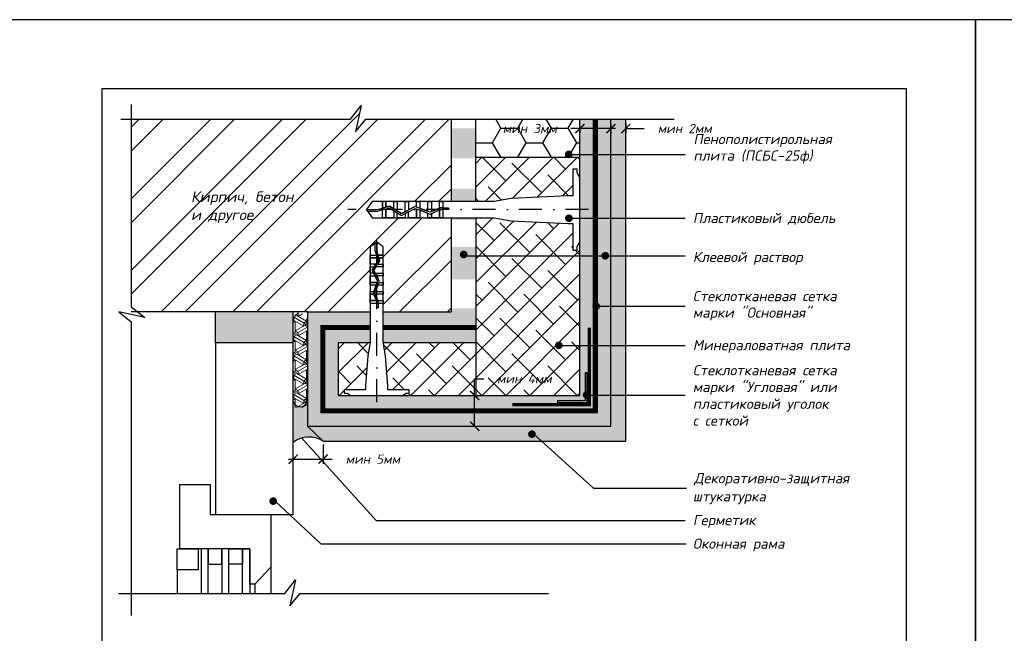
# Model space of a CAD drawing. Header units: inches. Extents: x 47 to 4151, y -1120 to 1902.
# Tile 82 of 93: x 1099 to 1313, y 1439 to 1573. Entities that reach past the tile are written whole.
import ezdxf

# ---------------------------------------------------------------- set-up
doc = ezdxf.new("R2010")
doc.units = ezdxf.units.IN
doc.header["$LTSCALE"] = 10
doc.header["$MEASUREMENT"] = 0
doc.linetypes.add('DASHDOT', pattern=[1, 0.5, -0.25, 0, -0.25])
doc.linetypes.add('HIDDEN', pattern=[0.375, 0.25, -0.125])
doc.layers.add('dim', color=160, linetype='Continuous', lineweight=15)
doc.layers.add('Layer1', color=108, linetype='Continuous', lineweight=30)
for name, color, linetype in [('DUBEL', 142, 'Continuous'), ('hatch', 240, 'Continuous'), ('ndp', 242, 'Continuous'), ('ramka', 248, 'Continuous'), ('wind', 82, 'Continuous')]:
    doc.layers.add(name, color=color, linetype=linetype)
doc.layers.add('list', color=5, linetype='Continuous', plot=False)
doc.styles.add('style2', font='romans.shx', dxfattribs={"oblique": 12})
doc.dimstyles.new('1', dxfattribs={"dimtxt": 2, "dimasz": 2, "dimexe": 1, "dimexo": 0.7, "dimgap": 2, "dimtad": 0, "dimtih": 1, "dimtoh": 1, "dimdec": 4, "dimzin": 0, "dimdsep": 46, "dimtxsty": 'style2', "dimblk": 'ARCHTICK', "dimcen": 1.5, "dimdle": 1, "dimadec": 0, "dimazin": 0, "dimtfac": 1, "dimtdec": 4, "dimtofl": 0, "dimtmove": 0, "dimatfit": 2, "dimldrblk": 'DOTSMALL', "dimfxl": 1, "dimtolj": 1, "dimtzin": 0, "dimarcsym": 0})
pattern_1 = [(45, (-0.648, 1006.374), (-2.592209, 2.592209), []), (135, (-0.648, 1006.374), (-7.776626, 2.592209), [9.16484, -5.498905])]

# ---------------------------------------------------------------- blocks, each defined once
blk = doc.blocks.new('_ArchTick')
at = {"layer": 'DUBEL', "color": 0, "const_width": 0.15}
blk.add_lwpolyline([(-0.5, -0.5), (0.5, 0.5)], dxfattribs=at)
blk = doc.blocks.new('*D83')
at = {"layer": 'Defpoints', "color": 0}
for p in [(1220.83, 1550.27), (1227.53, 1550.82), (1220.83, 1549.16)]:
    blk.add_point(p, dxfattribs=at)
at = {"layer": 'dim', "color": 0, "lineweight": -2}
for p, q in [((1227.53, 1550.12), (1227.53, 1548.16)), ((1220.83, 1549.16), (1218.83, 1549.16)), ((1220.83, 1549.57), (1220.83, 1548.16)), ((1228.53, 1549.16), (1220.83, 1549.16))]:
    blk.add_line(p, q, dxfattribs=at)
at = {"layer": 'dim', "color": 0, "lineweight": -2, "xscale": 2, "yscale": 2, "zscale": 2, "rotation": 180}
blk.add_blockref('_ArchTick', (1220.83, 1549.16), dxfattribs=at)
at = {"layer": 'dim', "color": 0, "lineweight": -2, "xscale": 2, "yscale": 2, "zscale": 2}
blk.add_blockref('_ArchTick', (1227.53, 1549.16), dxfattribs=at)
at = {"layer": 'dim', "color": 0, "insert": (1209.93, 1549.16), "char_height": 2, "attachment_point": 5, "style": 'style2'}
blk.add_mtext('\\A1;{\\fRomanS|b0|i0|c204|p2;мин }3{\\fRomanS|b0|i0|c204|p2;мм}', dxfattribs=at)
blk = doc.blocks.new('_DotSmall')
at = {"layer": 'DUBEL', "color": 0, "const_width": 0.5}
blk.add_lwpolyline([(-0.0625, 0, 1), (0.0625, 0, 1)], format="xyb", close=True, dxfattribs=at)
blk = doc.blocks.new('*D84')
at = {"layer": 'Defpoints', "color": 0}
for p in [(1227.53, 1550.82), (1230.79, 1550.93), (1230.79, 1549.16)]:
    blk.add_point(p, dxfattribs=at)
at = {"layer": 'dim', "color": 0, "lineweight": -2}
for p, q in [((1227.53, 1550.12), (1227.53, 1548.16)), ((1230.79, 1550.23), (1230.79, 1548.16)), ((1227.53, 1549.16), (1225.53, 1549.16)), ((1230.79, 1549.16), (1234.79, 1549.16))]:
    blk.add_line(p, q, dxfattribs=at)
at = {"layer": 'dim', "color": 0, "lineweight": -2, "xscale": 2, "yscale": 2, "zscale": 2}
blk.add_blockref('_ArchTick', (1227.53, 1549.16), dxfattribs=at)
at = {"layer": 'dim', "color": 0, "lineweight": -2, "xscale": 2, "yscale": 2, "zscale": 2, "rotation": 180}
blk.add_blockref('_ArchTick', (1230.79, 1549.16), dxfattribs=at)
at = {"layer": 'dim', "color": 0, "insert": (1243.61, 1549.16), "char_height": 2, "attachment_point": 5, "style": 'style2'}
blk.add_mtext('\\A1;{\\fRomanS|b0|i0|c204|p2;мин 2мм}', dxfattribs=at)
blk = doc.blocks.new('*D85')
at = {"layer": 'Defpoints', "color": 0}
for p in [(1164.98, 1481.2), (1164.98, 1477.31), (1158.47, 1476.69)]:
    blk.add_point(p, dxfattribs=at)
at = {"layer": 'dim', "color": 0, "lineweight": -2}
for p, q in [((1164.98, 1480.5), (1164.98, 1476.31)), ((1157.47, 1477.31), (1164.98, 1477.31)), ((1158.47, 1477.39), (1158.47, 1478.31)), ((1164.98, 1477.31), (1166.98, 1477.31))]:
    blk.add_line(p, q, dxfattribs=at)
at = {"layer": 'dim', "color": 0, "lineweight": -2, "xscale": 2, "yscale": 2, "zscale": 2, "rotation": 180}
blk.add_blockref('_ArchTick', (1158.47, 1477.31), dxfattribs=at)
at = {"layer": 'dim', "color": 0, "lineweight": -2, "xscale": 2, "yscale": 2, "zscale": 2}
blk.add_blockref('_ArchTick', (1164.98, 1477.31), dxfattribs=at)
at = {"layer": 'dim', "color": 0, "insert": (1175.8, 1477.31), "char_height": 2, "attachment_point": 5, "style": 'style2'}
blk.add_mtext('\\A1;{\\fRomanS|b0|i0|c204|p2;мин 5мм}', dxfattribs=at)
blk = doc.blocks.new('*D96')
at = {"layer": 'Defpoints', "color": 0}
for p in [(1168.25, 1491.16), (1161.55, 1484.46), (1197.93, 1484.46)]:
    blk.add_point(p, dxfattribs=at)
at = {"layer": 'dim', "color": 0, "lineweight": -2}
for p, q in [((1197.93, 1491.16), (1197.93, 1494.8)), ((1197.93, 1494.8), (1199.93, 1494.8)), ((1197.93, 1484.46), (1197.93, 1492.16)), ((1168.95, 1491.16), (1198.93, 1491.16)), ((1162.25, 1484.46), (1198.93, 1484.46))]:
    blk.add_line(p, q, dxfattribs=at)
at = {"layer": 'dim', "color": 0, "lineweight": -2, "xscale": 2, "yscale": 2, "zscale": 2}
for p, rotation in [((1197.93, 1491.16), 90), ((1197.93, 1484.46), 270)]:
    blk.add_blockref('_ArchTick', p, dxfattribs=dict(at, rotation=rotation))
at = {"layer": 'dim', "color": 0, "insert": (1208.74, 1494.8), "char_height": 2, "attachment_point": 5, "style": 'style2'}
blk.add_mtext('\\A1;{\\fRomanS|b0|i0|c204|p2;мин 4мм}', dxfattribs=at)

msp = doc.modelspace()

# ---------------------------------------------------------------- hatches: boundary and pattern name
at = {"layer": 'dim'}
h = msp.add_hatch(dxfattribs=at)
h.set_pattern_fill('ESCHER', color=1, scale=3.5, angle=90, style=0)
h.set_pattern_definition([(150, (2675.087, 515.0306), (9e-10, -4.2), [3.85, -0.35]), (270, (2675.087, 515.0306), (3.637307, 2.1), [3.85, -0.35]), (30, (2675.087, 515.0306), (9e-10, 4.2), [3.85, -0.35]), (150, (2675.087, 515.3806), (9e-10, -4.2), [0.7, -3.5]), (30, (2675.087, 515.3806), (9e-10, 4.2), [0.7, -3.5]), (150, (2674.784, 514.8556), (9e-10, -4.2), [0.7, -3.5]), (270, (2674.784, 514.8556), (3.637307, 2.1), [0.7, -3.5]), (30, (2675.39, 514.8556), (9e-10, 4.2), [0.7, -3.5]), (270, (2675.39, 514.8556), (3.637307, 2.1), [0.7, -3.5]), (150, (2675.087, 513.6306), (9e-10, -4.2), [0.7, -3.5]), (30, (2675.087, 513.6306), (9e-10, 4.2), [0.7, -3.5]), (150, (2676.2994, 515.7306), (9e-10, -4.2), [0.7, -3.5]), (270, (2676.2994, 515.7306), (3.637307, 2.1), [0.7, -3.5]), (30, (2673.8745, 515.7306), (9e-10, 4.2), [0.7, -3.5]), (270, (2673.8745, 515.7306), (3.637307, 2.1), [0.7, -3.5]), (90, (2674.4807, 515.7306), (-3.637307, -2.1), [2.45, -1.75]), (90, (2675.693, 515.7306), (-3.637307, -2.1), [2.45, -1.75]), (210, (2674.1776, 515.2056), (-9e-10, -4.2), [2.45, -1.75]), (210, (2674.784, 514.1556), (-9e-10, -4.2), [2.45, -1.75]), (330, (2675.39, 514.1556), (3.637307, 2.1), [2.45, -1.75]), (330, (2675.9963, 515.2056), (3.637307, 2.1), [2.45, -1.75])])
h.paths.add_polyline_path([(1159.464, 1509.123647, 0.1245542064), (1158.807084, 1508.737104), (1158.372157, 1507.811579), (1158.36797, 1488.546275), (1161.452748, 1488.546275), (1161.452748, 1507.606968), (1160.992579, 1508.699148), (1159.990655, 1509.123647)])
at = {"layer": 'hatch'}
h = msp.add_hatch(dxfattribs=at)
h.set_pattern_fill('ANSI32', color=256, scale=29.327494, style=0)
h.set_pattern_definition([(45, (-290.85, 2235.025), (-7.776626, 7.776626), []), (45, (-285.666, 2235.025), (-7.776626, 7.776626), [])])
h.paths.add_polyline_path([(1175.219453, 1517.125331), (1175.219453, 1519.108558), (1175.219453, 1521.680002), (1175.219453, 1523.436409), (1176.625672, 1524.449985), (1178.03189, 1523.436409), (1178.03189, 1521.680002), (1178.03189, 1521.091786), (1178.03189, 1519.108558), (1178.03189, 1517.125331), (1178.03189, 1515.142103), (1178.03189, 1513.158875), (1178.03189, 1511.175648), (1178.03189, 1509.303254), (1192.791198, 1509.303254), (1192.791198, 1529.778528), (1190.992304, 1529.778528), (1190.257034, 1529.778528), (1187.777999, 1529.778528), (1185.298964, 1529.778528), (1183.5552, 1529.778528), (1181.076166, 1529.778528), (1177.861861, 1529.778528), (1175.666352, 1529.778528), (1174.399382, 1531.536301), (1175.666352, 1533.294073), (1177.861861, 1533.294073), (1178.597131, 1533.294073), (1181.076166, 1533.294073), (1183.5552, 1533.294073), (1186.034235, 1533.294073), (1188.513269, 1533.294073), (1190.992304, 1533.294073), (1192.791198, 1533.294073), (1192.791198, 1551.198331), (1174.257019, 1551.198331), (1172.018831, 1548.474799), (1173.256979, 1554.137319), (1170.940708, 1551.198331), (1123.258647, 1551.198331), (1123.258647, 1510.447396), (1124.710385, 1509.303254), (1161.552477, 1509.303254), (1175.219453, 1509.303254), (1175.219453, 1511.175648), (1175.219453, 1511.763864), (1175.219453, 1513.747092), (1175.219453, 1515.730319)])
h.paths.add_polyline_path([(1135.821847, 1528.023125), (1152.859725, 1527.773775), (1153.607775, 1531.293074), (1136.569898, 1531.542424)], flags=24)
h.paths.add_polyline_path([(1135.584773, 1531.785306), (1164.40951, 1531.452839), (1165.40691, 1536.145238), (1136.582173, 1536.477705)], flags=24)
h = msp.add_hatch(dxfattribs=at)
h.set_pattern_fill('DOTS', color=256, scale=7, style=0)
h.set_pattern_definition([(0, (-64.79355, 2235.0254), (0.21875, 0.4375), [0, -0.4375])])
h.paths.add_polyline_path([(1227.525858, 1551.198331), (1224.176759, 1551.198331), (1224.176759, 1487.809357), (1164.901576, 1487.809357), (1164.901576, 1505.954155), (1175.219453, 1505.954155), (1175.219453, 1509.303254), (1161.552477, 1509.303254), (1161.552477, 1490.242561, -0.0081524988), (1161.552477, 1490.191902), (1161.552477, 1484.460258), (1227.525858, 1484.460258)])
h.paths.add_polyline_path([(1175.219453, 1505.954155), (1164.901576, 1505.954155), (1164.901576, 1487.809357), (1224.176759, 1487.809357), (1224.176759, 1551.198331), (1220.82766, 1551.198331), (1220.82766, 1513.58843), (1220.82766, 1491.158456), (1168.250675, 1491.158456), (1168.250675, 1502.605056), (1175.196506, 1502.605056), (1175.219453, 1502.73966)], flags=16)
h.paths.add_polyline_path([(1215.914198, 1490.004037), (1221.982079, 1490.004037), (1221.982079, 1496.071917), (1222.366885, 1496.071917), (1222.366885, 1489.619231), (1215.914198, 1489.619231)], flags=0)
h.paths.add_polyline_path([(1192.791198, 1505.954155), (1178.03189, 1505.954155), (1178.03189, 1502.73966), (1178.054837, 1502.605056), (1192.791198, 1502.605056)], flags=16)
h.paths.add_polyline_path([(1192.791198, 1509.303254), (1178.03189, 1509.303254), (1178.03189, 1505.954155), (1192.791198, 1505.954155)], flags=16)
h = msp.add_hatch(dxfattribs=at)
h.set_pattern_fill('AR-CONC', color=256, scale=0.293275, style=0)
h.set_pattern_definition([(50, (-64.7936, 2235.0254), (2.1035444, -0.1840363), [0.2199562, -2.4195183]), (355, (-64.7936, 2235.0254), (-0.406923, 2.205991), [0.175965, -1.9356146]), (100.4514, (-64.6183, 2235.01), (1.696623, 2.0219534), [0.186934, -2.056274]), (46.1842, (-64.7936, 2235.612), (3.1299506, -0.485426), [0.329934, -3.6292774]), (96.6356, (-64.5327, 2235.5715), (2.7411315, 2.8568436), [0.280401, -3.084411]), (351.1842, (-64.7936, 2235.612), (2.741129, 2.856846), [0.2639474, -2.903422]), (21, (-64.5003, 2235.4653), (1.7505788, -1.1807803), [0.2199562, -2.4195183]), (326, (-64.5003, 2235.4653), (0.713583, 2.1266834), [0.175965, -1.9356146]), (71.4514, (-64.3544, 2235.367), (2.4641624, 0.945901), [0.186934, -2.056274]), (37.5, (-64.79355, 2235.0254), (0.0356618, 0.97629425), [0, -1.9121526, 0, -1.9649421, 0, -1.9429465]), (7.5, (-64.7936, 2235.0254), (0.771517, 1.1567107), [0, -1.1203103, 0, -1.8681614, 0, -0.7405192]), (327.5, (-65.44755, 2235.0254), (1.56556743, -0.0661478), [0, -0.7331874, 0, -2.2875445, 0, -3.0353956]), (317.5, (-65.7408, 2235.0254), (1.7103389, 0.2935828), [0, -0.9531436, 0, -1.5191642, 0, -2.1555708])])
h.paths.add_polyline_path([(1230.786405, 1551.198331), (1227.525858, 1551.198331), (1227.525858, 1484.460258), (1161.552477, 1484.460258), (1164.979794, 1481.199711), (1230.786405, 1481.199711)])
at = {"layer": 'hatch', "lineweight": -2}
h = msp.add_hatch(dxfattribs=at)
h.set_pattern_fill('HONEY', color=1, scale=29.327494, style=0)
h.set_pattern_definition([(0, (-0.648, 1006.374), (5.498905, 3.174794), [3.665937, -7.331874]), (120, (-0.648, 1006.374), (-5.498905, 3.174794), [3.665937, -7.331874]), (60, (-0.648, 1006.374), (1e-08, 6.349589), [-7.331874, 3.665937])])
h.paths.add_polyline_path([(1220.82766, 1551.198331), (1198.11546, 1551.198331), (1198.11546, 1542.934622), (1220.82766, 1542.934622), (1220.82766, 1543.541894), (1218.784187, 1543.541894, -1), (1217.95399, 1543.541894, -1), (1218.784187, 1543.541894), (1220.82766, 1543.541894)])
h.paths.add_polyline_path([(1203.530163, 1550.67347), (1218.32766, 1550.67347), (1218.32766, 1547.655073), (1203.530163, 1547.655073)], flags=24)
h = msp.add_hatch(dxfattribs=at)
h.set_pattern_fill('DOTS', color=1, scale=7, angle=180, style=0)
h.set_pattern_definition([(180, (-0.64814, 1006.374), (-0.21875, -0.4375), [0, -0.4375])])
h.paths.add_polyline_path([(1198.199912, 1510.104013), (1192.791198, 1510.104013), (1192.791198, 1509.303254), (1192.782444, 1509.303254), (1192.782444, 1505.954155), (1198.199912, 1505.954155)])
h.paths.add_polyline_path([(1198.199912, 1505.954155), (1192.782444, 1505.954155), (1192.782444, 1502.605056), (1198.199912, 1502.605056)])
h.paths.add_polyline_path([(1198.199912, 1523.392071), (1192.791198, 1523.392071), (1192.791198, 1516.419307), (1198.199912, 1516.419307)])
h.paths.add_polyline_path([(1198.199912, 1529.778528), (1192.791198, 1529.778528), (1192.791198, 1529.279773), (1198.199912, 1529.279773)])
h.paths.add_polyline_path([(1198.11546, 1536.112817), (1192.791198, 1536.112817), (1192.791198, 1533.294073), (1198.11546, 1533.294073)])
h.paths.add_polyline_path([(1198.11546, 1549.244489), (1192.791198, 1549.244489), (1192.791198, 1542.703445), (1198.11546, 1542.703445)])
h = msp.add_hatch(dxfattribs=at)
h.set_pattern_fill('ANSI38', color=1, scale=29.327494, style=0)
h.set_pattern_definition(pattern_1)
h.paths.add_polyline_path([(1219.270189, 1540.338538), (1220.233469, 1540.338538), (1220.233469, 1539.544381), (1220.82766, 1538.560996), (1220.82766, 1542.934622), (1198.11546, 1542.934622), (1198.11546, 1533.294073), (1202.139003, 1533.294073), (1205.878135, 1533.931524), (1218.198178, 1534.574438), (1219.270189, 1534.574438)])
h = msp.add_hatch(dxfattribs=at)
h.set_pattern_fill('ANSI38', color=1, scale=29.327494, style=0)
h.set_pattern_definition(pattern_1)
h.paths.add_polyline_path([(1220.82766, 1524.511606), (1220.233469, 1523.52822), (1220.233469, 1522.734063), (1219.270189, 1522.734063), (1219.270189, 1528.498164), (1218.198178, 1528.498164), (1205.878135, 1529.141077), (1202.139003, 1529.778528), (1198.199912, 1529.778528), (1198.199912, 1491.158456), (1220.82766, 1491.158456), (1220.82766, 1502.044085), (1216.658753, 1502.044085, -1), (1215.828556, 1502.044085, -1), (1216.658753, 1502.044085), (1220.82766, 1502.044085), (1220.82766, 1513.58843)])
h.paths.add_polyline_path([(1198.199912, 1502.605056), (1178.054837, 1502.605056), (1178.541851, 1499.748355), (1179.056181, 1493.262042), (1179.056181, 1492.404433), (1183.667461, 1492.404433), (1183.667461, 1491.633808), (1183.032136, 1491.633808), (1182.245427, 1491.158456), (1198.199912, 1491.158456)])
h.paths.add_polyline_path([(1174.709493, 1499.748355), (1175.196506, 1502.605056), (1168.250675, 1502.605056), (1168.250675, 1491.158456), (1171.005916, 1491.158456), (1170.219207, 1491.633808), (1169.583882, 1491.633808), (1169.583882, 1492.404433), (1174.195162, 1492.404433), (1174.195162, 1493.262042)])
at = {"layer": 'hatch'}
h = msp.add_hatch(dxfattribs=at)
h.set_pattern_fill('ESCHER', color=256, scale=3.5, style=0)
h.set_pattern_definition([(60, (-64.7936, 2235.0254), (-4.2, -9e-10), [3.85, -0.35]), (180, (-64.7936, 2235.0254), (2.1, -3.637307), [3.85, -0.35]), (300, (-64.7936, 2235.0254), (4.2, -9e-10), [3.85, -0.35]), (60, (-64.4436, 2235.0254), (-4.2, -9e-10), [0.7, -3.5]), (300, (-64.4436, 2235.0254), (4.2, -9e-10), [0.7, -3.5]), (60, (-64.9686, 2235.3285), (-4.2, -9e-10), [0.7, -3.5]), (180, (-64.9686, 2235.3285), (2.1, -3.637307), [0.7, -3.5]), (300, (-64.9686, 2234.7223), (4.2, -9e-10), [0.7, -3.5]), (180, (-64.9686, 2234.7223), (2.1, -3.637307), [0.7, -3.5]), (60, (-66.1936, 2235.0254), (-4.2, -9e-10), [0.7, -3.5]), (300, (-66.1936, 2235.0254), (4.2, -9e-10), [0.7, -3.5]), (60, (-64.0936, 2233.813), (-4.2, -9e-10), [0.7, -3.5]), (180, (-64.0936, 2233.813), (2.1, -3.637307), [0.7, -3.5]), (300, (-64.0936, 2236.238), (4.2, -9e-10), [0.7, -3.5]), (180, (-64.0936, 2236.238), (2.1, -3.637307), [0.7, -3.5]), (0, (-64.0936, 2235.6316), (-2.1, 3.637307), [2.45, -1.75]), (0, (-64.0936, 2234.4192), (-2.1, 3.637307), [2.45, -1.75]), (120, (-64.6186, 2235.9347), (-4.2, 9e-10), [2.45, -1.75]), (120, (-65.6686, 2235.3285), (-4.2, 9e-10), [2.45, -1.75]), (240, (-65.6686, 2234.7223), (2.1, -3.637307), [2.45, -1.75]), (240, (-64.6186, 2234.116), (2.1, -3.637307), [2.45, -1.75])])
h.paths.add_polyline_path([(1158.467698, 1502.605056), (1158.467698, 1509.303254), (1141.585249, 1509.303254), (1141.585249, 1502.605056), (1150.026474, 1502.605056)])
h.paths.add_polyline_path([(1150.026474, 1384.783839), (1158.467698, 1384.783839), (1158.467698, 1391.482037), (1141.585249, 1391.482037), (1141.585249, 1384.783839)])
msp.add_hatch(color=256, dxfattribs=at).paths.add_polyline_path([(1158.467698, 1480.933643, -0.3259064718), (1164.979794, 1481.199711), (1161.552477, 1484.460258), (1161.552477, 1490.191902, -0.9112596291), (1158.467698, 1489.955488)])
at = {"layer": 'Layer1'}
h = msp.add_hatch(color=256, dxfattribs=at)
h.paths.add_polyline_path([(1221.368278, 1489.821627, 0.1280229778), (1221.420964, 1489.619231), (1215.914198, 1489.619231), (1215.914198, 1490.004037), (1221.410505, 1490.004037, 0.1142364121)])
h.paths.add_polyline_path([(1222.366885, 1489.619231), (1222.242444, 1489.619231), (1222.163199, 1489.654169, 0.104186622), (1222.198476, 1489.821627, 0.2745093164), (1221.982079, 1490.186078), (1221.982079, 1496.071917), (1222.366885, 1496.071917)])

# ---------------------------------------------------------------- linework, layer by layer
at = {"layer": 'DUBEL', "linetype": 'DASHDOT'}
for p, q in [((1222.670308, 1531.536301), (1170.330087, 1531.536301)), ((1176.625672, 1489.684337), (1176.625672, 1525.944357))]:
    msp.add_line(p, q, dxfattribs=at)
at = {"layer": 'DUBEL', "linetype": 'HIDDEN'}
for points in [[(1175.219453, 1505.954155, 1.10693, 1.10693, 0), (1164.901576, 1505.954155, 1.10693, 1.10693, 0), (1164.901576, 1505.954155, 1.10693, 1.10693, 0), (1164.901576, 1487.809357, 1.10693, 1.10693, 0), (1224.176759, 1487.809357, 1.10693, 1.10693, 0), (1224.176759, 1487.809357, 1.10693, 1.10693, 0), (1224.176759, 1487.809357, 1.10693, 1.10693, 0), (1224.176759, 1487.809357, 1.10693, 1.10693, 0), (1224.176759, 1551.198331, 0, 0, 0)], [(1198.178148, 1505.954155, 1.10693, 1.10693, 0), (1198.178148, 1505.954155, 1.10693, 1.10693, 0), (1178.03189, 1505.954155, 1.10693, 1.10693, 0)]]:
    msp.add_lwpolyline(points, format="xyseb", dxfattribs=at)
at = {"layer": 'DUBEL'}
for points in [[(1218.198178, 1528.498164), (1219.270189, 1528.498164), (1219.270189, 1522.734063), (1220.233469, 1522.734063), (1220.233469, 1523.52822), (1220.82766, 1524.511606), (1220.82766, 1538.560996), (1220.233469, 1539.544381), (1220.233469, 1540.338538), (1219.270189, 1540.338538), (1219.270189, 1534.574438), (1218.198178, 1534.574438), (1205.878135, 1533.931524), (1202.139003, 1533.294073), (1190.992304, 1533.294073), (1190.992304, 1531.927779), (1192.209919, 1531.927779), (1192.209919, 1531.554653), (1190.992304, 1531.554653), (1190.992304, 1531.927779), (1190.992304, 1529.778528), (1190.257034, 1529.778528), (1190.257034, 1531.479968), (1190.423668, 1531.554653), (1190.992304, 1531.536301), (1190.992304, 1531.927779), (1190.343875, 1531.927779), (1190.257034, 1531.888857), (1190.257034, 1533.294073), (1190.992304, 1533.294073), (1188.513269, 1533.294073), (1188.513269, 1531.10731), (1190.257034, 1531.888857), (1188.26459, 1530.995853), (1187.777999, 1531.174253), (1187.777999, 1533.294073), (1188.513269, 1533.294073), (1186.034235, 1533.294073), (1186.034235, 1531.813572), (1187.777999, 1531.174253), (1185.298964, 1532.083145), (1185.298964, 1533.294073), (1186.034235, 1533.294073), (1183.5552, 1533.294073), (1183.5552, 1531.536301), (1184.992586, 1532.195473), (1182.81993, 1531.095093), (1182.81993, 1533.294073), (1183.5552, 1533.294073), (1181.076166, 1533.294073), (1181.076166, 1531.536301), (1181.076166, 1531.279715), (1182.024331, 1530.692148), (1182.81993, 1531.095093), (1182.024331, 1530.692148), (1180.340895, 1531.735353), (1180.340895, 1533.294073), (1181.076166, 1533.294073), (1178.597131, 1533.294073), (1178.597131, 1532.079595), (1179.401695, 1532.317364), (1180.340895, 1531.735353), (1179.401695, 1532.317364), (1178.597131, 1532.079595), (1178.597131, 1533.294073), (1177.861861, 1533.294073), (1177.861861, 1531.862304), (1178.597131, 1532.079595), (1177.861861, 1531.862304), (1177.861861, 1533.294073), (1175.666352, 1533.294073), (1174.399382, 1531.536301), (1176.758728, 1531.536301), (1177.861861, 1531.862304), (1177.861861, 1531.536301), (1176.812709, 1531.163175), (1174.668325, 1531.163175), (1174.399382, 1531.536301), (1175.666352, 1529.778528), (1177.861861, 1529.778528), (1177.861861, 1531.473226), (1178.597131, 1531.690517), (1178.597131, 1529.778528), (1178.597131, 1531.536301), (1178.597131, 1531.690517), (1179.347191, 1531.912179), (1180.340895, 1531.296392), (1180.340895, 1529.778528), (1177.861861, 1529.778528), (1181.076166, 1529.778528), (1181.076166, 1530.840754), (1180.340895, 1531.296392), (1182.005942, 1530.264583), (1182.81993, 1530.676841), (1182.81993, 1529.778528), (1181.076166, 1529.778528), (1183.5552, 1529.778528), (1183.5552, 1531.049231), (1182.81993, 1530.676841), (1185.016454, 1531.789309), (1186.034235, 1531.416159), (1186.034235, 1529.778528), (1183.5552, 1529.778528), (1185.298964, 1529.778528), (1185.298964, 1531.536301), (1185.298964, 1531.685732), (1185.298964, 1529.778528), (1187.777999, 1529.778528), (1187.777999, 1530.776839), (1186.034235, 1531.416159), (1188.278673, 1530.593276), (1188.513269, 1530.698421), (1188.513269, 1529.778528), (1188.513269, 1530.698421), (1190.257034, 1531.479968), (1190.257034, 1529.778528), (1187.777999, 1529.778528), (1190.992304, 1529.778528), (1202.139003, 1529.778528), (1205.878135, 1529.141077), (1218.198178, 1528.498164)], [(1174.195162, 1493.262042), (1174.195162, 1492.404433), (1169.583882, 1492.404433), (1169.583882, 1491.633808), (1170.219207, 1491.633808), (1171.005916, 1491.158456), (1182.245427, 1491.158456), (1183.032136, 1491.633808), (1183.667461, 1491.633808), (1183.667461, 1492.404433), (1179.056181, 1492.404433), (1179.056181, 1493.262042), (1178.541851, 1499.748355), (1178.03189, 1502.73966), (1178.03189, 1511.175648), (1176.938854, 1511.175648), (1176.938854, 1510.201555), (1176.640354, 1510.201555), (1176.640354, 1511.175648), (1176.938854, 1511.175648), (1175.219453, 1511.175648), (1175.219453, 1511.763864), (1176.580606, 1511.763864), (1176.640354, 1511.630556), (1176.625672, 1511.175648), (1176.938854, 1511.175648), (1176.938854, 1511.69439), (1176.907717, 1511.763864), (1178.03189, 1511.763864), (1178.03189, 1511.175648), (1178.03189, 1513.158875), (1176.282479, 1513.158875), (1176.907717, 1511.763864), (1176.193314, 1513.357819), (1176.336033, 1513.747092), (1178.03189, 1513.747092), (1178.03189, 1513.158875), (1178.03189, 1515.142103), (1176.847488, 1515.142103), (1176.336033, 1513.747092), (1177.063147, 1515.730319), (1178.03189, 1515.730319), (1178.03189, 1515.142103), (1178.03189, 1517.125331), (1176.625672, 1517.125331), (1177.153009, 1515.975422), (1176.272706, 1517.713547), (1178.03189, 1517.713547), (1178.03189, 1517.125331), (1178.03189, 1519.108558), (1176.625672, 1519.108558), (1176.420403, 1519.108558), (1175.95035, 1518.350026), (1176.272706, 1517.713547), (1175.95035, 1518.350026), (1176.784913, 1519.696775), (1178.03189, 1519.696775), (1178.03189, 1519.108558), (1178.03189, 1521.091786), (1177.060307, 1521.091786), (1177.250522, 1520.448135), (1176.784913, 1519.696775), (1177.250522, 1520.448135), (1177.060307, 1521.091786), (1178.03189, 1521.091786), (1178.03189, 1521.680002), (1176.886474, 1521.680002), (1177.060307, 1521.091786), (1176.886474, 1521.680002), (1178.03189, 1521.680002), (1178.03189, 1523.436409), (1176.625672, 1524.449985), (1176.625672, 1522.562508), (1176.886474, 1521.680002), (1176.625672, 1521.680002), (1176.327171, 1522.519324), (1176.327171, 1524.234831), (1176.625672, 1524.449985), (1175.219453, 1523.436409), (1175.219453, 1521.680002), (1176.575212, 1521.680002), (1176.749044, 1521.091786), (1175.219453, 1521.091786), (1176.625672, 1521.091786), (1176.749044, 1521.091786), (1176.926374, 1520.491738), (1176.433745, 1519.696775), (1175.219453, 1519.696775), (1175.219453, 1521.680002), (1175.219453, 1519.108558), (1176.069234, 1519.108558), (1176.433745, 1519.696775), (1175.608297, 1518.364737), (1175.938104, 1517.713547), (1175.219453, 1517.713547), (1175.219453, 1519.108558), (1175.219453, 1517.125331), (1176.236016, 1517.125331), (1175.938104, 1517.713547), (1176.828078, 1515.956327), (1176.529558, 1515.142103), (1175.219453, 1515.142103), (1175.219453, 1517.125331), (1175.219453, 1515.730319), (1176.625672, 1515.730319), (1176.745216, 1515.730319), (1175.219453, 1515.730319), (1175.219453, 1513.747092), (1176.018103, 1513.747092), (1176.529558, 1515.142103), (1175.871252, 1513.346552), (1175.955368, 1513.158875), (1175.219453, 1513.158875), (1175.955368, 1513.158875), (1176.580606, 1511.763864), (1175.219453, 1511.763864), (1175.219453, 1513.747092), (1175.219453, 1511.175648), (1175.219453, 1502.73966), (1174.709493, 1499.748355), (1174.195162, 1493.262042)]]:
    msp.add_lwpolyline(points, close=True, dxfattribs=at)
at = {"layer": 'hatch'}
msp.add_line((1178.201265, 1509.303254), (1192.791708, 1509.303254), dxfattribs=at)
for points in [[(1123.258647, 1554.394308), (1123.258647, 1510.447396), (1126.197635, 1508.131125), (1120.535115, 1509.369273), (1123.258647, 1507.131085), (1123.258647, 1443.359766)], [(1120.964617, 1551.198331), (1170.940708, 1551.198331), (1173.256979, 1554.137319), (1172.018831, 1548.474799), (1174.257019, 1551.198331), (1241.328692, 1551.198331)], [(1120.483523, 1448.151127), (1156.682222, 1448.151127), (1158.998493, 1451.090115), (1157.760345, 1445.427595), (1159.998533, 1448.151127), (1213.985377, 1448.151127)]]:
    msp.add_lwpolyline(points, dxfattribs=at)
at = {"layer": 'Layer1'}
for p, q in [((1192.791198, 1551.198331), (1192.791198, 1533.294073)), ((1198.11546, 1551.229331), (1198.11546, 1533.215107)), ((1220.82766, 1513.58843), (1220.82766, 1551.198331)), ((1227.525858, 1484.460258), (1227.525858, 1551.198331)), ((1198.008856, 1542.934622), (1220.848129, 1542.934622)), ((1192.791198, 1529.778528), (1192.791198, 1509.339852)), ((1198.199912, 1529.780906), (1198.199912, 1491.03922)), ((1220.82766, 1491.158456), (1220.82766, 1513.58843)), ((1161.552477, 1509.303254), (1123.258647, 1509.303254)), ((1141.585249, 1502.605056), (1141.585249, 1509.303254)), ((1158.467698, 1502.605056), (1158.467698, 1509.303254)), ((1161.552477, 1509.303254), (1175.219453, 1509.303254)), ((1161.552477, 1509.303254), (1161.552477, 1484.460258)), ((1178.03189, 1509.303254), (1192.791198, 1509.303254)), ((1168.250675, 1502.605056), (1168.250675, 1491.158456)), ((1175.196506, 1502.605056), (1168.250675, 1502.605056)), ((1198.214289, 1502.605056), (1178.054837, 1502.605056)), ((1168.250675, 1491.158456), (1220.82766, 1491.158456)), ((1164.979794, 1481.199711), (1161.552477, 1484.460258)), ((1161.552477, 1484.460258), (1227.525858, 1484.460258))]:
    msp.add_line(p, q, dxfattribs=at)
msp.add_lwpolyline([(1164.979794, 1481.199711), (1230.786405, 1481.199711), (1230.786405, 1551.198331)], dxfattribs=at)
at = {"layer": 'Layer1', "linetype": 'HIDDEN'}
msp.add_lwpolyline([(1222.842366, 1505.869701, 0.707696, 0.707696, 0), (1222.842366, 1489.14375, 0.707696, 0.707696, 0), (1206.116415, 1489.14375, 0.707696, 0.707696, 0)], format="xyseb", dxfattribs=at)
at = {"layer": 'Layer1'}
msp.add_lwpolyline([(1222.366885, 1496.071917), (1221.982079, 1496.071917), (1221.982079, 1490.004037), (1215.914198, 1490.004037), (1215.914198, 1489.619231), (1222.366885, 1489.619231)], close=True, dxfattribs=at)
for centre, radius, start, end in [((1159.999087, 1490.217231), 1.553596, 189.69921894, 0.93418685), ((1161.906166, 1476.601889), 5.530565, 56.23740958, 128.44190689)]:
    msp.add_arc(centre, radius, start, end, dxfattribs=at)
at = {"layer": 'list'}
for points in [[(1096.846562, 1282.818887), (1306.846562, 1282.818887), (1306.846562, 1572.818887), (1096.846562, 1572.818887)], [(1306.846562, 1282.818887), (1516.846562, 1282.818887), (1516.846562, 1572.818887), (1306.846562, 1572.818887)]]:
    msp.add_lwpolyline(points, close=True, dxfattribs=at)
at = {"layer": 'ndp'}
for p, q in [((1218.369088, 1543.541894), (1243.708018, 1543.541894)), ((1218.421537, 1529.665915), (1243.708018, 1529.665915)), ((1195.533001, 1521.525686), (1243.708018, 1521.525686)), ((1224.354953, 1510.546918), (1243.708018, 1510.587709)), ((1216.229288, 1502.044085), (1243.708018, 1502.044085)), ((1222.472713, 1491.250523), (1243.708018, 1491.250523)), ((1160.337581, 1481.90535), (1176.479806, 1464.018095)), ((1210.797566, 1482.748913), (1223.805551, 1471.021845)), ((1223.805551, 1471.021845), (1243.977177, 1471.021845)), ((1164.500541, 1458.897439), (1154.537326, 1468.196041)), ((1176.479806, 1464.018095), (1243.708018, 1464.018095)), ((1164.500541, 1458.897439), (1243.888648, 1458.897439))]:
    msp.add_line(p, q, dxfattribs=at)
at = {"layer": 'ndp', "const_width": 0.830198}
for points in [[(1217.95399, 1543.541894, 1), (1218.784187, 1543.541894, 1)], [(1218.006438, 1529.665915, 1), (1218.836636, 1529.665915, 1)], [(1195.133631, 1521.786886, 1), (1195.963828, 1521.786886, 1)], [(1225.906049, 1521.52498, 1), (1226.736247, 1521.52498, 1)], [(1223.939855, 1510.546918, 1), (1224.770052, 1510.546918, 1)], [(1215.828556, 1502.044085, 1), (1216.658753, 1502.044085, 1)], [(1221.851261, 1491.287031, 1), (1222.681458, 1491.287031, 1)], [(1209.967369, 1482.748913, 1), (1210.797566, 1482.748913, 1)], [(1153.707128, 1468.196041, 1), (1154.537326, 1468.196041, 1)]]:
    msp.add_lwpolyline(points, format="xyb", close=True, dxfattribs=at)
at = {"layer": 'ramka'}
msp.add_lwpolyline([(1116.846562, 1297.818887), (1291.846562, 1297.818887), (1291.846562, 1557.818887), (1116.846562, 1557.818887)], close=True, dxfattribs=at)
at = {"layer": 'wind'}
for p, q in [((1139.982534, 1457.812578), (1138.432518, 1457.812578)), ((1138.432518, 1457.812578), (1138.432518, 1448.151127)), ((1139.982534, 1448.151127), (1139.982534, 1457.812578)), ((1144.504759, 1457.812578), (1142.954743, 1457.812578)), ((1142.954743, 1457.812578), (1142.954743, 1448.151127)), ((1144.504759, 1448.151127), (1144.504759, 1457.812578)), ((1147.476968, 1448.151127), (1147.476968, 1457.812578)), ((1147.476968, 1457.812578), (1149.026984, 1457.812578)), ((1149.026984, 1457.812578), (1149.026984, 1448.151127))]:
    msp.add_line(p, q, dxfattribs=at)
at = {"layer": 'wind', "color": 240}
for p, q in [((1153.607155, 1453.81365), (1153.607155, 1448.151127)), ((1133.256846, 1453.232407), (1133.256846, 1448.151127)), ((1150.163744, 1450.141569), (1150.163744, 1448.151127))]:
    msp.add_line(p, q, dxfattribs=at)
at = {"layer": 'wind'}
msp.add_lwpolyline([(1141.585249, 1490.824866), (1141.585249, 1465.257068), (1158.467698, 1465.257068), (1158.467698, 1502.605056), (1158.467698, 1502.605056), (1158.467698, 1502.605056), (1158.467698, 1502.605056), (1158.467698, 1502.605056), (1150.026474, 1502.605056), (1141.585249, 1502.605056), (1141.585249, 1502.605056), (1141.585249, 1490.824866)], dxfattribs=at)
for points in [[(1133.852347, 1471.842004), (1140.437283, 1471.842004), (1140.437283, 1471.842004), (1140.437283, 1465.257068), (1147.022219, 1465.257068), (1153.607155, 1465.257068), (1153.607155, 1453.81365), (1150.163744, 1450.141569), (1149.026984, 1450.141569), (1149.026984, 1457.812578), (1133.852347, 1457.812578)], [(1137.837017, 1457.812578), (1137.837017, 1453.232407), (1133.256846, 1453.232407), (1133.256846, 1457.812578)], [(1142.954743, 1454.515444), (1142.954743, 1457.812578), (1139.982534, 1457.812578), (1139.982534, 1454.515444)], [(1144.504759, 1454.515444), (1144.504759, 1457.812578), (1147.476968, 1457.812578), (1147.476968, 1454.515444)]]:
    msp.add_lwpolyline(points, close=True, dxfattribs=at)

# ---------------------------------------------------------------- texts
at = {"layer": 'ndp', "style": 'style2', "oblique": 12}
for s, height, p in [('Пенополистирольная', 2.21386006, (1245.487506, 1545.771185)), ('плита (ПСБС-25ф)', 2.21386006, (1245.487506, 1542.18684)), ('Кирпич, бетон', 2.34619952, (1136.252411, 1533.183206)), ('и другое', 2.3461995, (1136.252411, 1529.267066)), ('Пластиковый дюбель', 2.21386006, (1245.361981, 1528.615679)), ('Клеевой раствор', 2.21386006, (1245.361981, 1520.155709)), ('Стеклотканевая сетка', 2.21386006, (1245.361981, 1511.648314)), ('марки "Основная"', 2.21386006, (1245.361981, 1508.063969)), ('Минераловатная плита', 2.21386006, (1245.361981, 1500.993849)), ('Стеклотканевая сетка', 2.21386006, (1245.361981, 1495.542979)), ('марки "Угловая" или', 2.21386006, (1245.361981, 1491.892353)), ('пластиковый уголок', 2.21386006, (1245.361981, 1488.241727)), ('с сеткой', 2.2138601, (1245.361981, 1484.591102)), ('Декоративно-защитная', 2.21386006, (1245.63114, 1472.082449)), ('штукатурка', 2.2138601, (1245.361981, 1468.124348)), ('Герметик', 2.2138601, (1245.361981, 1462.96786)), ('Оконная рама', 2.21386006, (1245.361981, 1457.849474))]:
    msp.add_text(s, height=height, dxfattribs=at).set_placement(p)

# ---------------------------------------------------------------- dimensions: what is measured, and where the dimension line sits
at = {"layer": 'dim'}
for base, p1, p2, text, picture, middle in [((1220.82766, 1549.164271), (1227.525858, 1550.817538), (1220.82766, 1550.267048), '{\\fRomanS|b0|i0|c204|p2;мин }3{\\fRomanS|b0|i0|c204|p2;мм}', '*D83', (1209.928911, 1549.164271)), ((1230.786405, 1549.164271), (1227.525858, 1550.817538), (1230.786405, 1550.927757), '{\\fRomanS|b0|i0|c204|p2;мин 2мм}', '*D84', (1243.606025, 1549.164271)), ((1164.979794, 1477.305225), (1158.467698, 1476.68844), (1164.979794, 1481.199711), '{\\fRomanS|b0|i0|c204|p2;мин 5мм}', '*D85', (1175.799415, 1477.305225))]:
    dim = msp.add_linear_dim(base=base, p1=p1, p2=p2, text=text, dimstyle='1', dxfattribs=at)
    dim.commit()
    dim.dimension.update_dxf_attribs({"geometry": picture, "text_midpoint": middle})
dim = msp.add_linear_dim(base=(1197.925198, 1484.460258), p1=(1168.250675, 1491.158456), p2=(1161.552477, 1484.460258), angle=90, text='{\\fRomanS|b0|i0|c204|p2;мин 4мм}', dimstyle='1', dxfattribs=at)
dim.commit()
dim.dimension.update_dxf_attribs({"geometry": '*D96', "text_midpoint": (1208.744819, 1494.797112), "dimtype": 160})

doc.saveas('drawing.dxf')
